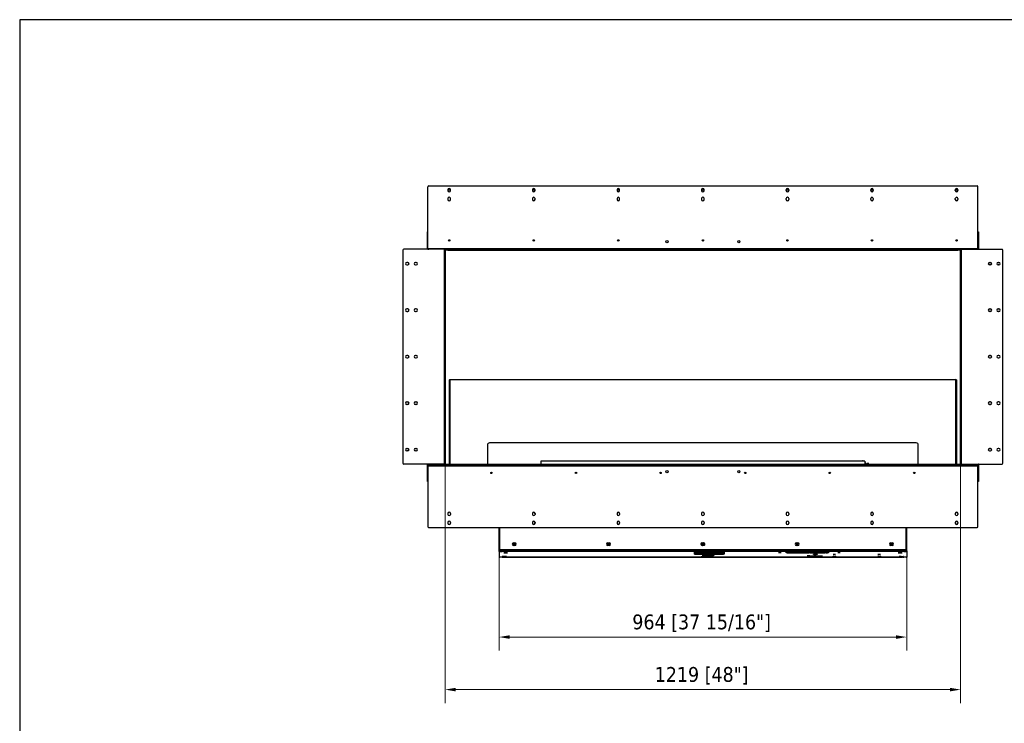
# Model space of a CAD drawing. Header units: millimetres. Extents: x 2790 to 6773, y 925 to 3800.
# Tile 2 of 6: x 2790 to 5118, y 2135 to 3800. Entities that reach past the tile are written whole.
import ezdxf

# ---------------------------------------------------------------- set-up
doc = ezdxf.new("R2010")
doc.units = ezdxf.units.MM
doc.layers.add('KO', color=7, linetype='Continuous', lineweight=30)
doc.layers.add('PLA_wymiar', color=7, linetype='Continuous', lineweight=18, true_color=0xff4646)
doc.styles.add('Tekst_wymiaru (PLA_colour)', font='tahoma.ttf')
doc.dimstyles.new('PLANIKA_colour', dxfattribs={"dimscale": 10, "dimtxt": 3.5, "dimasz": 2.5, "dimexe": 3.175, "dimexo": 0, "dimgap": 0.762, "dimtad": 1, "dimdec": 0, "dimrnd": 1e-08, "dimtxsty": 'Tekst_wymiaru (PLA_colour)', "dimcen": 0.09, "dimdle": 10, "dimclrd": 256, "dimclre": 256, "dimclrt": 256, "dimadec": 1, "dimazin": 2, "dimtfac": 0.8, "dimtdec": 0, "dimtmove": 0, "dimatfit": 3, "dimfxl": 0, "dimtolj": 1, "dimlwd": -1, "dimlwe": -1, "dimarcsym": 0})

# ---------------------------------------------------------------- blocks, each defined once
blk = doc.blocks.new('*D124')
at = {"layer": 'Defpoints', "color": 0, "transparency": 16777216}
for p in [(3795.9, 2750.3), (5014.9, 2750.3), (3795.9, 2214.7)]:
    blk.add_point(p, dxfattribs=at)
at = {"layer": 'PLA_wymiar', "transparency": 16777216}
for p, q in [((3795.9, 2750.3), (3795.9, 2182.9)), ((5014.9, 2750.3), (5014.9, 2182.9)), ((4989.9, 2214.7), (3820.9, 2214.7))]:
    blk.add_line(p, q, dxfattribs=at)
for points in [[(3820.9, 2218.9), (3820.9, 2210.5), (3795.9, 2214.7)], [(4989.9, 2218.9), (4989.9, 2210.5), (5014.9, 2214.7)]]:
    blk.add_solid(points, dxfattribs=at)
at = {"layer": 'PLA_wymiar', "color": 11, "true_color": 0xff8080, "transparency": 16777216, "insert": (4402.4, 2268.1), "char_height": 35, "attachment_point": 2, "style": 'Tekst_wymiaru (PLA_colour)'}
blk.add_mtext('\\A1;1219 [48"]', dxfattribs=at)
blk = doc.blocks.new('*D125')
at = {"layer": 'Defpoints', "color": 0, "transparency": 16777216}
for p in [(3923.4, 2530.1), (4887.4, 2529.6), (4887.4, 2339)]:
    blk.add_point(p, dxfattribs=at)
at = {"layer": 'PLA_wymiar', "transparency": 16777216}
for p, q in [((3923.4, 2530.1), (3923.4, 2307.3)), ((4887.4, 2529.6), (4887.4, 2307.3)), ((3948.4, 2339), (4862.4, 2339))]:
    blk.add_line(p, q, dxfattribs=at)
for points in [[(3948.4, 2343.2), (3948.4, 2334.8), (3923.4, 2339)], [(4862.4, 2343.2), (4862.4, 2334.8), (4887.4, 2339)]]:
    blk.add_solid(points, dxfattribs=at)
at = {"layer": 'PLA_wymiar', "color": 11, "true_color": 0xff8080, "transparency": 16777216, "insert": (4402.4, 2392.4), "char_height": 35, "attachment_point": 2, "style": 'Tekst_wymiaru (PLA_colour)'}
blk.add_mtext('\\A1;964 [37 15/16"]', dxfattribs=at)

msp = doc.modelspace()

# ---------------------------------------------------------------- linework, layer by layer
at = {"color": 7, "linetype": 'Continuous', "lineweight": 25}
for p, q in [((3754.9, 3258.3), (3754.9, 3404.3)), ((3756.9, 3406.3), (5053.9, 3406.3)), ((5055.9, 3258.3), (5055.9, 3404.3)), ((3802.4, 3397.3), (3802.4, 3395.3)), ((3808.4, 3395.3), (3808.4, 3397.3)), ((4002.4, 3397.3), (4002.4, 3395.3)), ((4008.4, 3395.3), (4008.4, 3397.3)), ((4202.4, 3397.3), (4202.4, 3395.3)), ((4208.4, 3395.3), (4208.4, 3397.3)), ((4402.4, 3397.3), (4402.4, 3395.3)), ((4408.4, 3395.3), (4408.4, 3397.3)), ((4602.4, 3395.3), (4602.4, 3397.3)), ((4608.4, 3397.3), (4608.4, 3395.3)), ((4802.4, 3395.3), (4802.4, 3397.3)), ((4808.4, 3397.3), (4808.4, 3395.3)), ((5002.4, 3395.3), (5002.4, 3397.3)), ((5008.4, 3397.3), (5008.4, 3395.3)), ((3802.4, 3376.3), (3802.4, 3374.3)), ((3808.4, 3374.3), (3808.4, 3376.3)), ((4002.4, 3376.3), (4002.4, 3374.3)), ((4008.4, 3374.3), (4008.4, 3376.3)), ((4202.4, 3376.3), (4202.4, 3374.3)), ((4208.4, 3374.3), (4208.4, 3376.3)), ((4402.4, 3376.3), (4402.4, 3374.3)), ((4408.4, 3374.3), (4408.4, 3376.3)), ((4602.4, 3374.3), (4602.4, 3376.3)), ((4608.4, 3376.3), (4608.4, 3374.3)), ((4802.4, 3374.3), (4802.4, 3376.3)), ((4808.4, 3376.3), (4808.4, 3374.3)), ((5002.4, 3374.3), (5002.4, 3376.3)), ((5008.4, 3376.3), (5008.4, 3374.3)), ((3753.9, 3297.3), (3754.9, 3297.3)), ((3753.9, 3295.3), (3753.9, 3297.3)), ((3754.9, 3295.3), (3753.9, 3295.3)), ((3753.9, 3257.3), (3753.9, 3295.3)), ((5055.9, 3297.3), (5056.9, 3297.3)), ((5056.9, 3295.3), (5055.9, 3295.3)), ((5056.9, 3297.3), (5056.9, 3295.3)), ((5056.9, 3295.3), (5056.9, 3257.3)), ((3807.1, 3277.3), (3803.7, 3277.3)), ((4007.1, 3277.3), (4003.7, 3277.3)), ((4207.1, 3277.3), (4203.7, 3277.3)), ((4407.1, 3277.3), (4403.7, 3277.3)), ((4607.1, 3277.3), (4603.7, 3277.3)), ((4807.1, 3277.3), (4803.7, 3277.3)), ((5007.1, 3277.3), (5003.7, 3277.3)), ((3695.9, 3254.3), (3695.9, 2750.3)), ((3793.9, 3256.3), (3697.9, 3256.3)), ((3754.9, 3257.3), (3753.9, 3257.3)), ((3754.9, 3257.3), (3754.9, 3258.3)), ((3754.9, 3258.3), (5055.9, 3258.3)), ((3793.9, 3256.3), (3793.9, 2748.3)), ((3797.4, 3256.3), (3793.9, 3256.3)), ((3795.9, 3254.3), (3795.9, 2750.3)), ((3797.4, 3254.3), (3797.4, 3256.3)), ((3797.4, 3256.3), (3802.4, 3256.3)), ((3802.4, 3254.3), (3797.4, 3254.3)), ((3802.4, 3256.3), (3802.4, 3254.3)), ((3802.4, 3256.3), (5008.4, 3256.3)), ((3802.4, 3254.3), (5008.4, 3254.3)), ((5008.4, 3254.3), (5008.4, 3256.3)), ((5008.4, 3256.3), (5013.4, 3256.3)), ((5013.4, 3254.3), (5008.4, 3254.3)), ((5013.4, 3256.3), (5013.4, 3254.3)), ((5016.9, 3256.3), (5013.4, 3256.3)), ((5014.9, 2750.3), (5014.9, 3254.3)), ((5016.9, 2748.3), (5016.9, 3256.3)), ((5016.9, 3256.3), (5112.9, 3256.3)), ((5055.9, 3258.3), (5055.9, 3257.3)), ((5055.9, 3257.3), (5056.9, 3257.3)), ((5114.9, 2750.3), (5114.9, 3254.3)), ((3707.4, 3225.3), (3705.4, 3225.3)), ((3705.4, 3219.3), (3707.4, 3219.3)), ((3727.4, 3225.3), (3725.4, 3225.3)), ((3725.4, 3219.3), (3727.4, 3219.3)), ((5083.4, 3225.3), (5085.4, 3225.3)), ((5085.4, 3219.3), (5083.4, 3219.3)), ((5103.4, 3225.3), (5105.4, 3225.3)), ((5105.4, 3219.3), (5103.4, 3219.3)), ((3707.4, 3115.3), (3705.4, 3115.3)), ((3705.4, 3109.3), (3707.4, 3109.3)), ((3727.4, 3115.3), (3725.4, 3115.3)), ((3725.4, 3109.3), (3727.4, 3109.3)), ((5083.4, 3115.3), (5085.4, 3115.3)), ((5085.4, 3109.3), (5083.4, 3109.3)), ((5103.4, 3115.3), (5105.4, 3115.3)), ((5105.4, 3109.3), (5103.4, 3109.3)), ((3707.4, 3005.3), (3705.4, 3005.3)), ((3727.4, 3005.3), (3725.4, 3005.3)), ((5085.4, 3005.3), (5083.4, 3005.3)), ((5105.4, 3005.3), (5103.4, 3005.3)), ((3705.4, 2999.3), (3707.4, 2999.3)), ((3725.4, 2999.3), (3727.4, 2999.3)), ((5083.4, 2999.3), (5085.4, 2999.3)), ((5103.4, 2999.3), (5105.4, 2999.3)), ((3806.9, 2948.3), (3805.9, 2947.3)), ((3805.9, 2748.3), (3805.9, 2947.3)), ((3806.9, 2947.3), (3805.9, 2947.3)), ((3806.9, 2947.3), (3806.9, 2948.3)), ((3806.9, 2948.3), (5003.9, 2948.3)), ((5003.9, 2947.3), (3806.9, 2947.3)), ((3806.9, 2947.3), (3806.9, 2748.3)), ((5003.9, 2947.3), (5003.9, 2948.3)), ((5004.9, 2947.3), (5003.9, 2948.3)), ((5003.9, 2748.3), (5003.9, 2947.3)), ((5003.9, 2947.3), (5004.9, 2947.3)), ((5004.9, 2947.3), (5004.9, 2748.3)), ((3705.4, 2895.3), (3707.4, 2895.3)), ((3707.4, 2889.3), (3705.4, 2889.3)), ((3725.4, 2895.3), (3727.4, 2895.3)), ((3727.4, 2889.3), (3725.4, 2889.3)), ((5085.4, 2895.3), (5083.4, 2895.3)), ((5083.4, 2889.3), (5085.4, 2889.3)), ((5105.4, 2895.3), (5103.4, 2895.3)), ((5103.4, 2889.3), (5105.4, 2889.3)), ((4909.9, 2798.3), (3900.9, 2798.3)), ((3705.4, 2785.3), (3707.4, 2785.3)), ((3707.4, 2779.3), (3705.4, 2779.3)), ((3725.4, 2785.3), (3727.4, 2785.3)), ((3727.4, 2779.3), (3725.4, 2779.3)), ((3895.9, 2793.3), (3895.9, 2748.3)), ((4914.9, 2748.3), (4914.9, 2793.3)), ((5085.4, 2785.3), (5083.4, 2785.3)), ((5083.4, 2779.3), (5085.4, 2779.3)), ((5105.4, 2785.3), (5103.4, 2785.3)), ((5103.4, 2779.3), (5105.4, 2779.3)), ((3793.9, 2748.3), (3697.9, 2748.3)), ((3756.4, 2748.3), (3756.4, 2745.3)), ((3756.4, 2748.3), (5054.4, 2748.3)), ((4022.4, 2755.3), (4022.4, 2748.3)), ((4788.4, 2755.3), (4022.4, 2755.3)), ((4782.9, 2756.2), (4782.4, 2755.7)), ((4783.1, 2756), (4782.5, 2755.3)), ((4783.4, 2756.7), (4782.9, 2756.2)), ((4783.8, 2756.7), (4783.1, 2756)), ((4785.2, 2755.3), (4783.8, 2756.7)), ((4788.4, 2755.3), (4788.4, 2748.3)), ((4788.6, 2752.6), (4788.4, 2752.4)), ((4788.4, 2748.6), (4788.7, 2748.3)), ((4792.8, 2748.4), (4788.6, 2752.6)), ((4792.8, 2748.4), (4792.7, 2748.3)), ((4795.3, 2750.2), (4793.4, 2748.3)), ((4796, 2750.2), (4794.1, 2748.3)), ((4797.9, 2748.3), (4796, 2750.2)), ((5016.9, 2748.3), (5112.9, 2748.3)), ((5054.4, 2745.3), (5054.4, 2748.3)), ((3754.9, 2747.3), (3753.9, 2747.3)), ((3753.9, 2709.3), (3753.9, 2747.3)), ((3754.9, 2747.4), (3754.9, 2747.3)), ((3754.9, 2743.2), (3754.9, 2747.3)), ((3756.4, 2745.3), (3754.9, 2745.3)), ((3755.9, 2743.3), (3754.9, 2743.3)), ((3754.9, 2743.2), (3755.9, 2743.2)), ((3755.9, 2743.2), (3754.9, 2743.2)), ((3754.9, 2743.2), (3754.9, 2599.8)), ((3755.9, 2743.3), (3755.9, 2745.3)), ((3755.9, 2743.3), (3755.9, 2743.2)), ((5054.9, 2743.3), (3755.9, 2743.3)), ((3756.4, 2745.3), (5054.4, 2745.3)), ((5055.9, 2745.3), (5054.4, 2745.3)), ((5054.9, 2745.3), (5054.9, 2743.3)), ((5054.9, 2743.3), (5055.9, 2743.3)), ((5054.9, 2743.2), (5054.9, 2743.3)), ((5054.9, 2743.2), (5055.9, 2743.2)), ((5055.9, 2743.2), (5054.9, 2743.2)), ((5055.9, 2747.3), (5055.9, 2747.4)), ((5055.9, 2747.3), (5056.9, 2747.3)), ((5055.9, 2747.3), (5055.9, 2743.2)), ((5055.9, 2599.8), (5055.9, 2743.2)), ((5056.9, 2747.3), (5056.9, 2709.3)), ((3753.9, 2709.3), (3754.9, 2709.3)), ((3753.9, 2707.3), (3753.9, 2709.3)), ((3754.9, 2707.3), (3753.9, 2707.3)), ((5055.9, 2709.3), (5056.9, 2709.3)), ((5056.9, 2707.3), (5055.9, 2707.3)), ((5056.9, 2709.3), (5056.9, 2707.3)), ((3802.4, 2631.3), (3802.4, 2629.3)), ((3808.4, 2631.3), (3808.4, 2629.3)), ((4002.4, 2631.3), (4002.4, 2629.3)), ((4008.4, 2631.3), (4008.4, 2629.3)), ((4202.4, 2631.3), (4202.4, 2629.3)), ((4208.4, 2631.3), (4208.4, 2629.3)), ((4402.4, 2631.3), (4402.4, 2629.3)), ((4408.4, 2631.3), (4408.4, 2629.3)), ((4602.4, 2631.3), (4602.4, 2629.3)), ((4608.4, 2631.3), (4608.4, 2629.3)), ((4802.4, 2631.3), (4802.4, 2629.3)), ((4808.4, 2631.3), (4808.4, 2629.3)), ((5002.4, 2631.3), (5002.4, 2629.3)), ((5008.4, 2631.3), (5008.4, 2629.3)), ((3802.4, 2610.3), (3802.4, 2608.3)), ((3808.4, 2610.3), (3808.4, 2608.3)), ((4002.4, 2610.3), (4002.4, 2608.3)), ((4008.4, 2610.3), (4008.4, 2608.3)), ((4202.4, 2610.3), (4202.4, 2608.3)), ((4208.4, 2610.3), (4208.4, 2608.3)), ((4402.4, 2610.3), (4402.4, 2608.3)), ((4408.4, 2610.3), (4408.4, 2608.3)), ((4602.4, 2610.3), (4602.4, 2608.3)), ((4608.4, 2610.3), (4608.4, 2608.3)), ((4802.4, 2610.3), (4802.4, 2608.3)), ((4808.4, 2610.3), (4808.4, 2608.3)), ((5002.4, 2610.3), (5002.4, 2608.3)), ((5008.4, 2610.3), (5008.4, 2608.3)), ((3756.4, 2598.3), (5054.4, 2598.3)), ((3923.4, 2543), (3923.4, 2598.3)), ((3925.4, 2547.3), (3925.4, 2598.3)), ((4885.4, 2598.3), (4885.4, 2547.3)), ((4887.4, 2542.7), (4887.4, 2598.3)), ((3957.9, 2562), (3960.9, 2562)), ((4180.9, 2562), (4183.9, 2562)), ((4626.9, 2562), (4629.9, 2562)), ((4849.9, 2562), (4852.9, 2562)), ((3925.4, 2543), (3923.4, 2543)), ((3923.4, 2542.9), (3923.4, 2543)), ((3924.4, 2542.9), (3923.4, 2542.9)), ((3923.4, 2542.7), (3923.4, 2542.9)), ((3923.4, 2541.2), (3923.4, 2542.7)), ((3923.4, 2541.2), (3923.4, 2528.3)), ((3924.4, 2542.9), (3924.4, 2543)), ((3924.4, 2542.7), (3924.4, 2542.9)), ((3924.9, 2542.7), (3924.9, 2541.2)), ((3924.9, 2542.7), (3930.4, 2542.7)), ((3924.9, 2541.2), (3930.4, 2541.2)), ((3925.4, 2543), (3925.4, 2547.3)), ((3929.9, 2543), (3925.4, 2543)), ((3925.4, 2542.7), (3925.4, 2543)), ((4883.4, 2545.3), (3927.4, 2545.3)), ((3927.9, 2543), (3927.9, 2542.7)), ((3929.4, 2542.7), (3929.4, 2543)), ((3930.4, 2541.2), (3930.4, 2542.7)), ((3933.4, 2544.1), (3931.3, 2544.1)), ((3931.4, 2544.5), (3931.4, 2545.3)), ((3931.4, 2544.1), (3931.4, 2544.5)), ((3931.9, 2542.7), (3931.9, 2541.2)), ((3933.4, 2542.6), (3931.9, 2542.6)), ((3933.4, 2542.6), (3931.9, 2542.6)), ((3931.9, 2541.2), (3931.9, 2541.1)), ((3933.4, 2541.1), (3931.9, 2541.1)), ((3933.4, 2545.3), (3933.4, 2544.1)), ((4877.4, 2544.1), (3933.4, 2544.1)), ((3933.4, 2541.1), (3933.4, 2544.1)), ((4877.4, 2541.1), (3933.4, 2541.1)), ((3960.9, 2555.5), (3957.9, 2555.5)), ((3958, 2557.6), (3960.7, 2557.6)), ((4183.9, 2555.5), (4180.9, 2555.5)), ((4181, 2557.6), (4183.7, 2557.6)), ((4385.9, 2538.4), (4385.9, 2540.5)), ((4387.4, 2540.5), (4387.4, 2540.7)), ((4387.4, 2540.5), (4387.4, 2538.4)), ((4390.9, 2540.8), (4455.4, 2540.8)), ((4390.9, 2540.7), (4390.9, 2540.8)), ((4453.9, 2540.7), (4390.9, 2540.7)), ((4390.9, 2538.2), (4453.9, 2538.2)), ((4390.9, 2538.1), (4390.9, 2538.2)), ((4455.4, 2538.1), (4390.9, 2538.1)), ((4453.9, 2540.7), (4453.9, 2540.8)), ((4453.9, 2539.8), (4453.9, 2540.7)), ((4455.4, 2539.8), (4453.9, 2539.8)), ((4453.9, 2539.1), (4455.4, 2539.1)), ((4453.9, 2538.2), (4453.9, 2539.1)), ((4455.4, 2540.8), (4455.4, 2539.8)), ((4455.4, 2539.1), (4455.4, 2538.1)), ((4602.4, 2540.1), (4650.9, 2540.1)), ((4602.4, 2538.3), (4602.4, 2540.1)), ((4604.4, 2539.8), (4602.4, 2539.8)), ((4609.4, 2538.3), (4602.4, 2538.3)), ((4604.4, 2540), (4604.4, 2540.1)), ((4604.4, 2540), (4604.4, 2538.4)), ((4650.9, 2540), (4604.4, 2540)), ((4604.4, 2538.4), (4609.4, 2538.4)), ((4609.4, 2538.4), (4609.4, 2538.3)), ((4610.4, 2538.4), (4657.1, 2538.4)), ((4610.4, 2538.3), (4610.4, 2538.4)), ((4694.1, 2538.3), (4610.4, 2538.3)), ((4629.9, 2555.5), (4626.9, 2555.5)), ((4627, 2557.6), (4629.7, 2557.6)), ((4650.9, 2540.1), (4650.9, 2540)), ((4651.9, 2540.1), (4664.4, 2540.1)), ((4651.9, 2540), (4651.9, 2540.1)), ((4657.1, 2540), (4651.9, 2540)), ((4657.1, 2540), (4657.1, 2540.1)), ((4657.1, 2538.4), (4657.1, 2540)), ((4659.1, 2539.8), (4657.1, 2539.8)), ((4659.1, 2540), (4659.1, 2540.1)), ((4664.4, 2540), (4659.1, 2540)), ((4659.1, 2540), (4659.1, 2538.4)), ((4659.1, 2538.4), (4694.1, 2538.4)), ((4664.4, 2540.1), (4664.4, 2540)), ((4665.4, 2540.1), (4702.4, 2540.1)), ((4665.4, 2540), (4665.4, 2540.1)), ((4700.4, 2540), (4665.4, 2540)), ((4694.1, 2538.4), (4694.1, 2538.3)), ((4695.1, 2538.4), (4700.4, 2538.4)), ((4695.1, 2538.3), (4695.1, 2538.4)), ((4702.4, 2538.3), (4695.1, 2538.3)), ((4700.4, 2540), (4700.4, 2540.1)), ((4700.4, 2538.4), (4700.4, 2540)), ((4702.4, 2539.8), (4700.4, 2539.8)), ((4702.4, 2540.1), (4702.4, 2538.3)), ((4852.9, 2555.5), (4849.9, 2555.5)), ((4850, 2557.6), (4852.7, 2557.6)), ((4877.4, 2544.1), (4877.4, 2545.3)), ((4877.4, 2544.1), (4877.4, 2541.1)), ((4877.4, 2544.1), (4879.4, 2544.1)), ((4878.9, 2542.6), (4877.4, 2542.6)), ((4877.4, 2542.6), (4878.9, 2542.6)), ((4878.9, 2541.1), (4877.4, 2541.1)), ((4878.9, 2541.2), (4878.9, 2542.7)), ((4878.9, 2541.1), (4878.9, 2541.2)), ((4879.4, 2544), (4879.4, 2545.3)), ((4880.4, 2542.7), (4880.4, 2541.2)), ((4880.4, 2542.7), (4885.9, 2542.7)), ((4880.4, 2541.2), (4885.9, 2541.2)), ((4885.4, 2542.7), (4885.4, 2547.3)), ((4885.9, 2541.2), (4885.9, 2542.7)), ((4887.3, 2542.4), (4887.4, 2542.4)), ((4887.4, 2542.7), (4887.4, 2542.4)), ((4887.4, 2542.4), (4887.4, 2542.4)), ((4887.4, 2542.4), (4887.4, 2541.2)), ((4887.4, 2541.2), (4887.4, 2528.3)), ((3930.4, 2528.2), (3924.9, 2528.2)), ((3930.9, 2529.4), (3930.9, 2529)), ((3937.9, 2529.5), (3931.9, 2529.5)), ((3931.9, 2529), (3931.9, 2529.5)), ((3931.9, 2529), (3937.9, 2529)), ((3931.9, 2528.4), (3933.4, 2528.4)), ((3931.9, 2528.4), (3931.9, 2528.3)), ((3933.4, 2528.4), (4401, 2528.4)), ((3933.4, 2528.4), (3933.4, 2528.4)), ((4401, 2528.4), (3933.4, 2528.4)), ((3937.9, 2529), (3937.9, 2529.5)), ((3938.9, 2529), (3938.9, 2529.4)), ((4385.9, 2535.5), (4385.9, 2537.6)), ((4387.4, 2537.6), (4387.4, 2537.8)), ((4387.4, 2537.6), (4387.4, 2535.5)), ((4390.9, 2537.9), (4455.4, 2537.9)), ((4390.9, 2537.8), (4390.9, 2537.9)), ((4453.9, 2537.8), (4390.9, 2537.8)), ((4390.9, 2535.3), (4453.9, 2535.3)), ((4455.4, 2535.3), (4390.9, 2535.3)), ((4390.9, 2535.3), (4390.9, 2535.3)), ((4403.9, 2534.8), (4403.9, 2534.5)), ((4403.9, 2530.4), (4403.9, 2530.1)), ((4405.3, 2528.4), (4415.7, 2528.4)), ((4415.7, 2528.4), (4405.3, 2528.4)), ((4411.4, 2532.2), (4411.4, 2532.9)), ((4411.4, 2532.9), (4431.4, 2532.9)), ((4413.3, 2532.2), (4411.4, 2532.2)), ((4412.9, 2534.5), (4412.9, 2534.8)), ((4412.9, 2530.1), (4412.9, 2530.4)), ((4413.3, 2529.5), (4413.3, 2532.9)), ((4429.5, 2529.5), (4413.3, 2529.5)), ((4413.3, 2529.5), (4413.3, 2529.2)), ((4413.3, 2529.2), (4429.5, 2529.2)), ((4418.8, 2528.4), (4877.4, 2528.4)), ((4877.4, 2528.4), (4418.8, 2528.4)), ((4429.5, 2529.5), (4429.5, 2532.9)), ((4431.4, 2532.2), (4429.5, 2532.2)), ((4429.5, 2529.2), (4429.5, 2529.5)), ((4431.4, 2532.9), (4431.4, 2532.2)), ((4453.9, 2537.8), (4453.9, 2537.9)), ((4453.9, 2536.9), (4453.9, 2537.8)), ((4455.4, 2536.9), (4453.9, 2536.9)), ((4453.9, 2536.2), (4455.4, 2536.2)), ((4453.9, 2535.3), (4453.9, 2536.2)), ((4455.4, 2537.9), (4455.4, 2536.9)), ((4455.4, 2536.2), (4455.4, 2535.3)), ((4673.3, 2531.4), (4667.4, 2531.4)), ((4871.9, 2529), (4871.9, 2529.4)), ((4872.9, 2529.5), (4878.9, 2529.5)), ((4872.9, 2529), (4872.9, 2529.5)), ((4878.9, 2529), (4872.9, 2529)), ((4878.9, 2528.4), (4877.4, 2528.4)), ((4877.4, 2528.4), (4877.4, 2528.4)), ((4878.9, 2529), (4878.9, 2529.5)), ((4878.9, 2528.3), (4878.9, 2528.4)), ((4879.9, 2529.4), (4879.9, 2529)), ((4885.9, 2528.2), (4880.4, 2528.2))]:
    msp.add_line(p, q, dxfattribs=at)
at = {"color": 7, "linetype": 'Continuous', "lineweight": 25, "flags": 128}
for points in [[(3938.9, 2538.6), (3937.6, 2538.6), (3936.4, 2538.6), (3935.4, 2538.5), (3934.7, 2538.5), (3934.4, 2538.4), (3934.4, 2538.4), (3934.7, 2538.3), (3935.4, 2538.2), (3936.4, 2538.2), (3937.6, 2538.2), (3938.9, 2538.2), (3940.1, 2538.2), (3941.3, 2538.2), (3942.3, 2538.2), (3943, 2538.3), (3943.4, 2538.4), (3943.4, 2538.4), (3943, 2538.5), (3942.3, 2538.5), (3941.3, 2538.6), (3940.1, 2538.6), (3938.9, 2538.6)], [(4437.4, 2539.8), (4438.9, 2539.8), (4440.4, 2539.8), (4441.7, 2539.7), (4442.8, 2539.7), (4443.7, 2539.6), (4444.2, 2539.5), (4444.4, 2539.5), (4444.2, 2539.4), (4443.7, 2539.3), (4442.8, 2539.2), (4441.7, 2539.2), (4440.4, 2539.1), (4438.9, 2539.1), (4437.4, 2539.1), (4435.8, 2539.1), (4434.3, 2539.1), (4433, 2539.2), (4431.9, 2539.2), (4431.1, 2539.3), (4430.5, 2539.4), (4430.4, 2539.5), (4430.5, 2539.5), (4431.1, 2539.6), (4431.9, 2539.7), (4433, 2539.7), (4434.3, 2539.8), (4435.8, 2539.8), (4437.4, 2539.8)], [(4587.4, 2539.4), (4588.4, 2539.3), (4589.4, 2539.3), (4590.1, 2539.3), (4590.4, 2539.2), (4590.4, 2539.2), (4590.1, 2539.1), (4589.4, 2539.1), (4588.4, 2539), (4587.4, 2539), (4586.3, 2539), (4585.4, 2539.1), (4584.7, 2539.1), (4584.3, 2539.2), (4584.3, 2539.2), (4584.7, 2539.3), (4585.4, 2539.3), (4586.3, 2539.3), (4587.4, 2539.4)], [(4727.4, 2539.4), (4728.4, 2539.3), (4729.4, 2539.3), (4730.1, 2539.3), (4730.4, 2539.2), (4730.4, 2539.2), (4730.1, 2539.1), (4729.4, 2539.1), (4728.4, 2539), (4727.4, 2539), (4726.3, 2539), (4725.4, 2539.1), (4724.7, 2539.1), (4724.3, 2539.2), (4724.3, 2539.2), (4724.7, 2539.3), (4725.4, 2539.3), (4726.3, 2539.3), (4727.4, 2539.4)], [(4871.9, 2538.6), (4873.1, 2538.6), (4874.3, 2538.6), (4875.3, 2538.5), (4876, 2538.5), (4876.4, 2538.4), (4876.4, 2538.4), (4876, 2538.3), (4875.3, 2538.2), (4874.3, 2538.2), (4873.1, 2538.2), (4871.9, 2538.2), (4870.6, 2538.2), (4869.4, 2538.2), (4868.4, 2538.2), (4867.7, 2538.3), (4867.4, 2538.4), (4867.4, 2538.4), (4867.7, 2538.5), (4868.4, 2538.5), (4869.4, 2538.6), (4870.6, 2538.6), (4871.9, 2538.6)], [(3938.9, 2530), (3938.1, 2530), (3937.4, 2530), (3936.9, 2530), (3936.8, 2529.9), (3936.9, 2529.9), (3937.4, 2529.9), (3938.1, 2529.8), (3938.9, 2529.8), (3939.7, 2529.8), (3940.4, 2529.9), (3940.8, 2529.9), (3941, 2529.9), (3940.8, 2530), (3940.4, 2530), (3939.7, 2530), (3938.9, 2530)], [(4401.3, 2528.2), (4401.3, 2528.1), (4401.3, 2528), (4401.2, 2528), (4401.2, 2528), (4401.1, 2528), (4401, 2528), (4401, 2528.1), (4401, 2528.2), (4401, 2528.3), (4401, 2528.4), (4401.1, 2528.4), (4401.2, 2528.5), (4401.2, 2528.4), (4401.3, 2528.4), (4401.3, 2528.3), (4401.3, 2528.2)], [(4409.2, 2534.1), (4408.3, 2534.1), (4407.4, 2534.1), (4406.7, 2534.1), (4406.3, 2534.1), (4406.1, 2534), (4406.3, 2534), (4406.8, 2533.9), (4407.6, 2533.9), (4408.4, 2533.9), (4409.3, 2533.9), (4410, 2534), (4410.5, 2534), (4410.6, 2534), (4410.4, 2534.1), (4409.9, 2534.1), (4409.2, 2534.1)], [(4409.2, 2529.7), (4408.3, 2529.7), (4407.4, 2529.7), (4406.7, 2529.7), (4406.3, 2529.6), (4406.1, 2529.6), (4406.3, 2529.5), (4406.8, 2529.5), (4407.6, 2529.5), (4408.4, 2529.5), (4409.3, 2529.5), (4410, 2529.5), (4410.5, 2529.5), (4410.6, 2529.6), (4410.4, 2529.6), (4409.9, 2529.7), (4409.2, 2529.7)], [(4411.4, 2534.2), (4410.8, 2534.2), (4409.8, 2534.2)], [(4411.4, 2529.7), (4410.8, 2529.7), (4409.8, 2529.8)], [(4412.3, 2534), (4412.4, 2534), (4412.2, 2534.1), (4411.6, 2534.2), (4411.4, 2534.2)], [(4412.3, 2529.6), (4412.4, 2529.6), (4412.2, 2529.6), (4411.6, 2529.7), (4411.4, 2529.7)], [(4419.7, 2528.2), (4419.7, 2528.1), (4419.7, 2528), (4419.8, 2528), (4419.9, 2528), (4419.9, 2528), (4420, 2528), (4420, 2528.1), (4420, 2528.2), (4420, 2528.3), (4420, 2528.4), (4419.9, 2528.4), (4419.9, 2528.5), (4419.8, 2528.4), (4419.7, 2528.4), (4419.7, 2528.3), (4419.7, 2528.2)], [(4437.4, 2536.9), (4438.9, 2536.9), (4440.4, 2536.9), (4441.7, 2536.9), (4442.8, 2536.8), (4443.7, 2536.7), (4444.2, 2536.7), (4444.4, 2536.6), (4444.2, 2536.5), (4443.7, 2536.4), (4442.8, 2536.3), (4441.7, 2536.3), (4440.4, 2536.2), (4438.9, 2536.2), (4437.4, 2536.2), (4435.8, 2536.2), (4434.3, 2536.2), (4433, 2536.3), (4431.9, 2536.3), (4431.1, 2536.4), (4430.5, 2536.5), (4430.4, 2536.6), (4430.5, 2536.7), (4431.1, 2536.7), (4431.9, 2536.8), (4433, 2536.9), (4434.3, 2536.9), (4435.8, 2536.9), (4437.4, 2536.9)], [(4655.4, 2531.6), (4656.4, 2531.6), (4657.4, 2531.6), (4658.1, 2531.5), (4658.4, 2531.5), (4658.4, 2531.4), (4658.1, 2531.3), (4657.4, 2531.3), (4656.4, 2531.3), (4655.4, 2531.3), (4654.3, 2531.3), (4653.4, 2531.3), (4652.7, 2531.3), (4652.3, 2531.4), (4652.3, 2531.5), (4652.7, 2531.5), (4653.4, 2531.6), (4654.3, 2531.6), (4655.4, 2531.6)], [(4670.4, 2531.4), (4672.9, 2531.4), (4675.3, 2531.4), (4677.6, 2531.3), (4679.8, 2531.3), (4681.8, 2531.2), (4683.6, 2531.1), (4685.1, 2531), (4686.3, 2530.9), (4687.2, 2530.7), (4687.7, 2530.6), (4687.9, 2530.5), (4687.7, 2530.4), (4687.2, 2530.2), (4686.3, 2530.1), (4685.1, 2530), (4683.6, 2529.9), (4681.8, 2529.8), (4679.8, 2529.7), (4677.6, 2529.7), (4675.3, 2529.6), (4672.9, 2529.6), (4670.4, 2529.6), (4667.9, 2529.6), (4665.4, 2529.6), (4663.1, 2529.7), (4660.9, 2529.7), (4658.9, 2529.8), (4657.1, 2529.9), (4655.6, 2530), (4654.4, 2530.1), (4653.6, 2530.2), (4653, 2530.4), (4652.9, 2530.5), (4653, 2530.6), (4653.6, 2530.7), (4654.4, 2530.9), (4655.6, 2531), (4657.1, 2531.1), (4658.9, 2531.2), (4660.9, 2531.3), (4663.1, 2531.3), (4665.4, 2531.4), (4667.9, 2531.4), (4670.4, 2531.4)], [(4671.4, 2535), (4672.6, 2535), (4673.8, 2534.9), (4674.8, 2534.9), (4675.6, 2534.8), (4676, 2534.8), (4676.1, 2534.7), (4675.8, 2534.6), (4675.2, 2534.6), (4674.4, 2534.5), (4673.3, 2534.5), (4672, 2534.5), (4670.7, 2534.5), (4669.5, 2534.5), (4668.4, 2534.5), (4667.5, 2534.6), (4666.9, 2534.6), (4666.6, 2534.7), (4666.7, 2534.8), (4667.1, 2534.8), (4667.9, 2534.9), (4668.9, 2534.9), (4670.1, 2535), (4671.4, 2535)], [(4716.4, 2534.8), (4717.4, 2534.8), (4718.4, 2534.7), (4719.1, 2534.7), (4719.4, 2534.6), (4719.4, 2534.6), (4719.1, 2534.5), (4718.4, 2534.5), (4717.4, 2534.5), (4716.4, 2534.5), (4715.3, 2534.5), (4714.4, 2534.5), (4713.7, 2534.5), (4713.3, 2534.6), (4713.3, 2534.6), (4713.7, 2534.7), (4714.4, 2534.7), (4715.3, 2534.8), (4716.4, 2534.8)], [(4716.4, 2530.3), (4717.4, 2530.3), (4718.4, 2530.2), (4719.1, 2530.2), (4719.4, 2530.1), (4719.4, 2530.1), (4719.1, 2530), (4718.4, 2530), (4717.4, 2530), (4716.4, 2530), (4715.3, 2530), (4714.4, 2530), (4713.7, 2530), (4713.3, 2530.1), (4713.3, 2530.1), (4713.7, 2530.2), (4714.4, 2530.2), (4715.3, 2530.3), (4716.4, 2530.3)], [(4822.4, 2534.8), (4823.4, 2534.8), (4824.4, 2534.7), (4825.1, 2534.7), (4825.4, 2534.6), (4825.4, 2534.6), (4825.1, 2534.5), (4824.4, 2534.5), (4823.4, 2534.5), (4822.4, 2534.5), (4821.3, 2534.5), (4820.4, 2534.5), (4819.7, 2534.5), (4819.3, 2534.6), (4819.3, 2534.6), (4819.7, 2534.7), (4820.4, 2534.7), (4821.3, 2534.8), (4822.4, 2534.8)], [(4822.4, 2530.3), (4823.4, 2530.3), (4824.4, 2530.2), (4825.1, 2530.2), (4825.4, 2530.1), (4825.4, 2530.1), (4825.1, 2530), (4824.4, 2530), (4823.4, 2530), (4822.4, 2530), (4821.3, 2530), (4820.4, 2530), (4819.7, 2530), (4819.3, 2530.1), (4819.3, 2530.1), (4819.7, 2530.2), (4820.4, 2530.2), (4821.3, 2530.3), (4822.4, 2530.3)], [(4871.9, 2530), (4872.7, 2530), (4873.4, 2530), (4873.8, 2530), (4874, 2529.9), (4873.8, 2529.9), (4873.4, 2529.9), (4872.7, 2529.8), (4871.9, 2529.8), (4871.1, 2529.8), (4870.4, 2529.9), (4869.9, 2529.9), (4869.8, 2529.9), (4869.9, 2530), (4870.4, 2530), (4871.1, 2530), (4871.9, 2530)]]:
    msp.add_lwpolyline(points, dxfattribs=at)
at = {"color": 7, "linetype": 'Continuous', "lineweight": 25}
for centre, radius in [((3805.4, 3396.3), 2.1), ((4005.4, 3396.3), 2.1), ((4205.4, 3396.3), 2.1), ((4405.4, 3396.3), 2.1), ((4605.4, 3396.3), 2.1), ((4805.4, 3396.3), 2.1), ((5005.4, 3396.3), 2.1), ((3805.4, 3277.3), 1.7), ((4005.4, 3277.3), 1.7), ((4205.4, 3277.3), 1.7), ((4320.4, 3274.3), 2.7), ((4405.4, 3277.3), 1.7), ((4490.4, 3274.3), 2.7), ((4605.4, 3277.3), 1.7), ((4805.4, 3277.3), 1.7), ((5005.4, 3277.3), 1.7), ((3905.4, 2727.3), 1.7), ((4105.4, 2727.3), 1.7), ((4305.4, 2727.3), 1.7), ((4320.4, 2730.3), 2.7), ((4490.4, 2730.3), 2.7), ((4505.4, 2727.3), 1.7), ((4705.4, 2727.3), 1.7), ((4905.4, 2727.3), 1.7), ((4405.4, 2558.7), 4), ((4405.4, 2558.7), 3.04), ((3959.4, 2558.7), 1.75), ((4182.4, 2558.7), 1.75), ((4405.4, 2558.7), 1.98), ((4628.4, 2558.7), 1.75), ((4851.4, 2558.7), 1.75)]:
    msp.add_circle(centre, radius, dxfattribs=at)
for centre, radius, start, end in [((3756.9, 3404.3), 2, 90, 180), ((3805.4, 3397.3), 3, 0, 180), ((4005.4, 3397.3), 3, 0, 180), ((4205.4, 3397.3), 3, 0, 180), ((4405.4, 3397.3), 3, 0, 180), ((4605.4, 3397.3), 3, 0, 180), ((4805.4, 3397.3), 3, 0, 180), ((5005.4, 3397.3), 3, 0, 180), ((5053.9, 3404.3), 2, 0, 90), ((3805.4, 3395.3), 3, 180, 0), ((3805.4, 3376.3), 3, 0, 180), ((4005.4, 3395.3), 3, 180, 0), ((4005.4, 3376.3), 3, 0, 180), ((4205.4, 3395.3), 3, 180, 0), ((4205.4, 3376.3), 3, 0, 180), ((4405.4, 3395.3), 3, 180, 0), ((4405.4, 3376.3), 3, 0, 180), ((4605.4, 3395.3), 3, 180, 0), ((4605.4, 3376.3), 3, 0, 180), ((4805.4, 3395.3), 3, 180, 0), ((4805.4, 3376.3), 3, 0, 180), ((5005.4, 3395.3), 3, 180, 0), ((5005.4, 3376.3), 3, 0, 180), ((3805.4, 3374.3), 3, 180, 0), ((4005.4, 3374.3), 3, 180, 0), ((4205.4, 3374.3), 3, 180, 0), ((4405.4, 3374.3), 3, 180, 0), ((4605.4, 3374.3), 3, 180, 0), ((4805.4, 3374.3), 3, 180, 0), ((5005.4, 3374.3), 3, 180, 0), ((3697.9, 3254.3), 2, 90, 180), ((3755.9, 3257.3), 2, 180, 210), ((3755.9, 3257.3), 1, 180, 270), ((5054.9, 3257.3), 1, 270, 0), ((5054.9, 3257.3), 2, 330, 0), ((5112.9, 3254.3), 2, 0, 90), ((3705.4, 3222.3), 3, 90, 270), ((3707.4, 3222.3), 3, 270, 90), ((3725.4, 3222.3), 3, 90, 270), ((3727.4, 3222.3), 3, 270, 90), ((5083.4, 3222.3), 3, 90, 270), ((5085.4, 3222.3), 3, 270, 90), ((5103.4, 3222.3), 3, 90, 270), ((5105.4, 3222.3), 3, 270, 90), ((3705.4, 3112.3), 3, 90, 270), ((3707.4, 3112.3), 3, 270, 90), ((3725.4, 3112.3), 3, 90, 270), ((3727.4, 3112.3), 3, 270, 90), ((5083.4, 3112.3), 3, 90, 270), ((5085.4, 3112.3), 3, 270, 90), ((5103.4, 3112.3), 3, 90, 270), ((5105.4, 3112.3), 3, 270, 90), ((3705.4, 3002.3), 3, 90, 270), ((3707.4, 3002.3), 3, 270, 90), ((3725.4, 3002.3), 3, 90, 270), ((3727.4, 3002.3), 3, 270, 90), ((5083.4, 3002.3), 3, 90, 270), ((5085.4, 3002.3), 3, 270, 90), ((5103.4, 3002.3), 3, 90, 270), ((5105.4, 3002.3), 3, 270, 90), ((3705.4, 2892.3), 3, 90, 270), ((3707.4, 2892.3), 3, 270, 90), ((3725.4, 2892.3), 3, 90, 270), ((3727.4, 2892.3), 3, 270, 90), ((5083.4, 2892.3), 3, 90, 270), ((5085.4, 2892.3), 3, 270, 90), ((5103.4, 2892.3), 3, 90, 270), ((5105.4, 2892.3), 3, 270, 90), ((3900.9, 2793.3), 5, 90, 180), ((4909.9, 2793.3), 5, 0, 90), ((3705.4, 2782.3), 3, 90, 270), ((3707.4, 2782.3), 3, 270, 90), ((3725.4, 2782.3), 3, 90, 270), ((3727.4, 2782.3), 3, 270, 90), ((5083.4, 2782.3), 3, 90, 270), ((5085.4, 2782.3), 3, 270, 90), ((5103.4, 2782.3), 3, 90, 270), ((5105.4, 2782.3), 3, 270, 90), ((3697.9, 2750.3), 2, 180, 270), ((3755.9, 2747.3), 2, 150, 180), ((4782.6, 2755.5), 0.3, 135, 220.1186), ((4783.6, 2756.5), 0.3, 45, 135), ((4788.2, 2752.3), 0.5, 45, 74.1695), ((4793.2, 2748.7), 0.5, 225, 252.1), ((4793.2, 2748.7), 0.5, 287.9, 315), ((4795.7, 2749.8), 0.5, 45, 135), ((5054.9, 2747.3), 2, 0, 30), ((5112.9, 2750.3), 2, 270, 0), ((3756.9, 2743.3), 2, 120, 180), ((5053.9, 2743.3), 2, 0, 60), ((3805.4, 2631.3), 3, 0, 180), ((4005.4, 2631.3), 3, 0, 180), ((4205.4, 2631.3), 3, 0, 180), ((4405.4, 2631.3), 3, 0, 180), ((4605.4, 2631.3), 3, 0, 180), ((4805.4, 2631.3), 3, 0, 180), ((5005.4, 2631.3), 3, 0, 180), ((3805.4, 2629.3), 3, 180, 0), ((3805.4, 2610.3), 3, 0, 180), ((3805.4, 2608.3), 3, 180, 0), ((4005.4, 2629.3), 3, 180, 0), ((4005.4, 2610.3), 3, 0, 180), ((4005.4, 2608.3), 3, 180, 0), ((4205.4, 2629.3), 3, 180, 0), ((4205.4, 2610.3), 3, 0, 180), ((4205.4, 2608.3), 3, 180, 0), ((4405.4, 2629.3), 3, 180, 0), ((4405.4, 2610.3), 3, 0, 180), ((4405.4, 2608.3), 3, 180, 0), ((4605.4, 2629.3), 3, 180, 0), ((4605.4, 2610.3), 3, 0, 180), ((4605.4, 2608.3), 3, 180, 0), ((4805.4, 2629.3), 3, 180, 0), ((4805.4, 2610.3), 3, 0, 180), ((4805.4, 2608.3), 3, 180, 0), ((5005.4, 2629.3), 3, 180, 0), ((5005.4, 2610.3), 3, 0, 180), ((5005.4, 2608.3), 3, 180, 0), ((3756.4, 2599.8), 1.5, 180, 270), ((5054.4, 2599.8), 1.5, 270, 0), ((3957.9, 2558.8), 3.25, 90, 270), ((3960.9, 2558.8), 3.25, 270, 90), ((4180.9, 2558.8), 3.25, 90, 270), ((4183.9, 2558.8), 3.25, 270, 90), ((4403.9, 2558.8), 3.25, 107.3724, 249.2492), ((4406.9, 2558.8), 3.25, 290.7508, 72.6276), ((4626.9, 2558.8), 3.25, 90, 270), ((4629.9, 2558.8), 3.25, 270, 90), ((4849.9, 2558.8), 3.25, 90, 270), ((4852.9, 2558.8), 3.25, 270, 90), ((3924.5, 2535.5), 7.23, 87.0366, 98.9552), ((3924.5, 2534), 7.23, 87.0366, 98.9552), ((3927.4, 2547.3), 2, 180, 270), ((3929.9, 2544.5), 1.5, 270, 0), ((3930.7, 2535.5), 7.23, 81.0448, 92.9634), ((3930.7, 2534), 7.23, 81.0448, 92.9634), ((4389.6, 2516.7), 24.1, 87.0366, 98.9552), ((4387.3, 2545.2), 5.45, 254.9258, 270.871), ((4389.6, 2562.2), 24.1, 261.0448, 272.9634), ((4390, 2523.8), 16.9, 87.0366, 98.9552), ((4390, 2555.1), 16.9, 261.0448, 272.9634), ((4405.4, 2558.7), 1.32, 153.1576, 213.1576), ((4405.4, 2558.7), 1.32, 93.1576, 153.1576), ((4405.4, 2558.7), 1.32, 213.1576, 273.1576), ((4405.4, 2558.7), 1.32, 33.1576, 93.1576), ((4405.4, 2558.7), 1.32, 273.1576, 333.1576), ((4405.4, 2558.7), 1.32, 333.1576, 33.1576), ((4880, 2535.5), 7.23, 87.0366, 98.9552), ((4880, 2534), 7.23, 87.0366, 98.9552), ((4880.9, 2544), 1.5, 180, 237.2053), ((4883.4, 2547.3), 2, 270, 0), ((4886.2, 2535.5), 7.23, 81.0448, 92.9634), ((4886.2, 2534), 7.23, 81.0448, 92.9634), ((3924.5, 2535.5), 7.23, 261.0448, 272.9634), ((3930.7, 2535.5), 7.23, 267.0366, 278.9552), ((3931.6, 2524.7), 4.82, 87.0366, 98.9552), ((3931.6, 2533.8), 4.82, 261.0448, 272.9634), ((3938.1, 2524.7), 4.82, 81.0448, 92.9634), ((3938.1, 2533.8), 4.82, 267.0366, 278.9552), ((4389.6, 2513.8), 24.1, 87.0366, 98.9552), ((4387.3, 2542.3), 5.45, 254.9258, 270.871), ((4389.6, 2559.3), 24.1, 261.0448, 272.9634), ((4390, 2520.9), 16.9, 87.0366, 98.9552), ((4390, 2552.2), 16.9, 261.0448, 272.9634), ((4407.9, 2508.9), 26.2, 85.3858, 98.7519), ((4407.9, 2508.7), 26.2, 85.3801, 98.7609), ((4407.9, 2504.5), 26.2, 85.3858, 98.7519), ((4407.9, 2504.2), 26.2, 85.3801, 98.7609), ((4404.8, 2533.3), 0.839, 87.108, 120.3209), ((4408.4, 2566.6), 32.8, 262.9349, 276.8425), ((4404.8, 2528.8), 0.839, 87.108, 120.3209), ((4408.4, 2562.1), 32.8, 262.9349, 276.8425), ((4408.3, 2484), 50.3, 88.3039, 93.9386), ((4408.3, 2479.5), 50.3, 88.3039, 93.9386), ((4410.6, 2524.1), 10.9, 78.0109, 93.317), ((4410.6, 2523.9), 10.9, 77.993, 93.3275), ((4410.6, 2519.7), 10.9, 78.0109, 93.317), ((4410.6, 2519.4), 10.9, 77.993, 93.3275), ((4670.4, 2825), 294, 268.0364, 271.9636), ((4872.6, 2524.7), 4.82, 87.0366, 98.9552), ((4872.6, 2533.8), 4.82, 261.0448, 272.9634), ((4879.1, 2524.7), 4.82, 81.0448, 92.9634), ((4879.1, 2533.8), 4.82, 267.0366, 278.9552), ((4880, 2535.5), 7.23, 261.0448, 272.9634), ((4886.2, 2535.5), 7.23, 267.0366, 278.9552)]:
    msp.add_arc(centre, radius, start, end, dxfattribs=at)
for points, knots in [([(3754.9, 3258.3), (3755, 3258), (3755.2, 3257.7), (3755.5, 3257.3), (3755.7, 3257), (3756, 3256.7), (3756.2, 3256.5), (3756.5, 3256.3), (3756.7, 3256.3), (3756.9, 3256.3)], [0, 0, 0, 0, 0.25, 0.25, 0.5, 0.5, 0.75, 0.75, 1, 1, 1, 1]), ([(3793.9, 3256.3), (3793.9, 3256.2), (3794.1, 3256.1), (3794.3, 3256), (3794.5, 3255.9), (3794.7, 3255.8), (3794.8, 3255.6), (3795, 3255.5), (3795.2, 3255.4), (3795.3, 3255.2), (3795.5, 3255.1), (3795.6, 3255), (3795.7, 3254.8), (3795.8, 3254.7), (3795.8, 3254.5), (3795.9, 3254.3), (3795.9, 3254.3)], [0, 0, 0, 0, 0.07239, 0.14509, 0.218098, 0.254735, 0.296904, 0.381609, 0.466854, 0.509699, 0.582151, 0.654919, 0.728002, 0.764678, 0.881624, 1, 1, 1, 1]), ([(3795.8, 3254.6), (3795.8, 3254.7), (3795.7, 3255.1), (3795.3, 3255.7), (3794.7, 3256.2), (3794.1, 3256.2), (3793.9, 3256.3)], [0, 0, 0, 0, 0.171122, 0.4474147, 0.7237073, 1, 1, 1, 1]), ([(5014.9, 3254.3), (5014.9, 3254.3), (5014.9, 3254.4), (5014.9, 3254.6), (5015, 3254.7), (5015, 3254.8), (5015.1, 3254.9), (5015.2, 3255), (5015.3, 3255.2), (5015.5, 3255.3), (5015.7, 3255.4), (5015.8, 3255.6), (5016, 3255.7), (5016.2, 3255.9), (5016.5, 3256), (5016.7, 3256.2), (5016.9, 3256.3)], [0, 0, 0, 0, 0.078572, 0.152584, 0.221358, 0.254731, 0.295542, 0.378916, 0.465518, 0.509697, 0.587055, 0.660975, 0.730677, 0.764674, 0.881611, 1, 1, 1, 1]), ([(5053.9, 3256.3), (5054, 3256.3), (5054.2, 3256.3), (5054.5, 3256.5), (5054.7, 3256.7), (5055, 3257), (5055.2, 3257.3), (5055.5, 3257.7), (5055.7, 3258), (5055.9, 3258.3)], [0, 0, 0, 0, 0.25, 0.25, 0.5, 0.5, 0.75, 0.75, 1, 1, 1, 1]), ([(3795.9, 2750.3), (3795.9, 2750.2), (3795.9, 2750.1), (3795.8, 2750), (3795.8, 2749.8), (3795.7, 2749.8), (3795.6, 2749.6), (3795.5, 2749.5), (3795.4, 2749.4), (3795.2, 2749.2), (3795.1, 2749.1), (3794.9, 2748.9), (3794.7, 2748.8), (3794.5, 2748.7), (3794.2, 2748.5), (3794, 2748.3), (3793.9, 2748.3)], [0, 0, 0, 0, 0.078572, 0.152584, 0.221358, 0.254731, 0.295542, 0.378916, 0.465518, 0.509697, 0.587055, 0.660975, 0.730677, 0.764674, 0.881611, 1, 1, 1, 1]), ([(5016.9, 2748.3), (5016.8, 2748.3), (5016.6, 2748.4), (5016.4, 2748.6), (5016.2, 2748.7), (5016.1, 2748.8), (5015.9, 2748.9), (5015.7, 2749), (5015.6, 2749.2), (5015.4, 2749.3), (5015.3, 2749.4), (5015.1, 2749.6), (5015.1, 2749.7), (5015, 2749.9), (5014.9, 2750), (5014.9, 2750.2), (5014.9, 2750.3)], [0, 0, 0, 0, 0.07239, 0.14509, 0.218098, 0.254735, 0.296904, 0.381609, 0.466854, 0.509699, 0.582151, 0.654919, 0.728002, 0.764678, 0.881624, 1, 1, 1, 1]), ([(5014.9, 2750), (5014.9, 2749.8), (5015, 2749.4), (5015.4, 2748.8), (5016.1, 2748.4), (5016.6, 2748.3), (5016.9, 2748.3)], [0, 0, 0, 0, 0.171122, 0.447415, 0.723707, 1, 1, 1, 1]), ([(4404.3, 2560.4), (4404.3, 2560.4), (4404.3, 2560.4), (4404.3, 2560.3), (4404.2, 2560.2), (4404.3, 2559.9), (4404.3, 2559.6), (4404.1, 2559.2), (4403.8, 2558.9), (4403.6, 2558.8), (4403.5, 2558.7), (4403.4, 2558.7), (4403.4, 2558.6), (4403.4, 2558.6), (4403.4, 2558.6)], [0, 0, 0, 0, 0.012047, 0.026509, 0.056165, 0.153106, 0.406064, 0.574479, 0.747564, 0.901675, 0.962717, 0.979959, 0.993767, 1, 1, 1, 1]), ([(4403.4, 2558.6), (4403.4, 2558.6), (4403.4, 2558.6), (4403.4, 2558.6), (4403.6, 2558.5), (4403.9, 2558.3), (4404.3, 2558), (4404.4, 2557.5), (4404.4, 2557.2), (4404.4, 2557), (4404.5, 2557), (4404.5, 2557), (4404.5, 2557)], [0, 0, 0, 0, 0.011122, 0.024216, 0.071275, 0.271789, 0.5, 0.728211, 0.928725, 0.975784, 0.988878, 1, 1, 1, 1]), ([(4406.3, 2560.5), (4406.3, 2560.5), (4406.2, 2560.5), (4406.2, 2560.5), (4406.2, 2560.5), (4406.1, 2560.5), (4406, 2560.4), (4405.8, 2560.2), (4405.5, 2560), (4405, 2560), (4404.7, 2560.2), (4404.4, 2560.4), (4404.3, 2560.4), (4404.3, 2560.4), (4404.3, 2560.4), (4404.3, 2560.4)], [0, 0, 0, 0, 0.006232, 0.017772, 0.031678, 0.048364, 0.098405, 0.252507, 0.42558, 0.593984, 0.846925, 0.94386, 0.980024, 0.990645, 1, 1, 1, 1]), ([(4404.5, 2557), (4404.5, 2557), (4404.5, 2557), (4404.5, 2557), (4404.5, 2557), (4404.6, 2557), (4404.7, 2557.1), (4404.9, 2557.2), (4405.3, 2557.4), (4405.7, 2557.4), (4406, 2557.2), (4406.3, 2557.1), (4406.4, 2557.1), (4406.4, 2557.1), (4406.4, 2557.1), (4406.4, 2557.1)], [0, 0, 0, 0, 0.006232, 0.017772, 0.031678, 0.048364, 0.098405, 0.252507, 0.42558, 0.593984, 0.846925, 0.94386, 0.980024, 0.990645, 1, 1, 1, 1]), ([(4407.3, 2558.8), (4407.3, 2558.8), (4407.3, 2558.9), (4407.3, 2558.9), (4407.1, 2559), (4406.8, 2559.1), (4406.4, 2559.4), (4406.3, 2559.9), (4406.3, 2560.2), (4406.3, 2560.4), (4406.3, 2560.5), (4406.3, 2560.5), (4406.3, 2560.5)], [0, 0, 0, 0, 0.011122, 0.024216, 0.071275, 0.271789, 0.5, 0.728211, 0.928725, 0.975784, 0.988878, 1, 1, 1, 1]), ([(4406.4, 2557.1), (4406.5, 2557.1), (4406.5, 2557.1), (4406.5, 2557.1), (4406.5, 2557.2), (4406.5, 2557.5), (4406.4, 2557.9), (4406.6, 2558.3), (4406.9, 2558.5), (4407.1, 2558.6), (4407.3, 2558.7), (4407.3, 2558.8), (4407.3, 2558.8), (4407.3, 2558.8), (4407.3, 2558.8)], [0, 0, 0, 0, 0.012047, 0.026509, 0.056165, 0.153106, 0.406064, 0.574479, 0.747564, 0.901675, 0.962717, 0.979959, 0.993767, 1, 1, 1, 1]), ([(4401.2, 2528), (4401.4, 2528), (4401.9, 2528), (4402.8, 2528.1), (4403.7, 2528.2), (4404.6, 2528.3), (4405.5, 2528.4), (4406.2, 2528.6), (4406.7, 2528.7), (4406.8, 2528.8), (4406.8, 2528.8)], [0, 0, 0, 0, 0.1522315, 0.2892921, 0.4109534, 0.5170021, 0.6823549, 0.8277119, 0.9735157, 1, 1, 1, 1]), ([(4403.3, 2528.7), (4403.2, 2528.6), (4402.7, 2528.6), (4401.9, 2528.5), (4401.4, 2528.5), (4401.2, 2528.5)], [0, 0, 0, 0, 0.205867, 0.581483, 1, 1, 1, 1]), ([(4403.9, 2534.5), (4403.9, 2534.5), (4403.9, 2534.4), (4403.9, 2534.2), (4404, 2534.1), (4404.1, 2534.1), (4404.1, 2534.1)], [0, 0, 0, 0, 0.195369, 0.505464, 0.775312, 1, 1, 1, 1]), ([(4403.9, 2530.1), (4403.9, 2530), (4403.9, 2529.9), (4403.9, 2529.8), (4404, 2529.7), (4404.1, 2529.7), (4404.1, 2529.6)], [0, 0, 0, 0, 0.195369, 0.505464, 0.775312, 1, 1, 1, 1]), ([(4412.5, 2534), (4412.5, 2534.1), (4412.6, 2534.1), (4412.8, 2534.2), (4412.8, 2534.3), (4412.9, 2534.5), (4412.9, 2534.5)], [0, 0, 0, 0, 0.325495, 0.556558, 0.794222, 1, 1, 1, 1]), ([(4412.5, 2529.6), (4412.5, 2529.6), (4412.6, 2529.6), (4412.8, 2529.7), (4412.8, 2529.9), (4412.9, 2530), (4412.9, 2530.1)], [0, 0, 0, 0, 0.325495, 0.556558, 0.794222, 1, 1, 1, 1]), ([(4414.2, 2528.8), (4414.2, 2528.8), (4414.3, 2528.7), (4414.8, 2528.6), (4415.4, 2528.4), (4416.1, 2528.3), (4416.6, 2528.3), (4417.4, 2528.2), (4418.1, 2528.2), (4418.8, 2528.2), (4419.1, 2528.3), (4419.2, 2528.3)], [0, 0, 0, 0, 0.0303695, 0.1975623, 0.3642428, 0.4509837, 0.5540181, 0.6731192, 0.8059972, 0.952025, 1, 1, 1, 1]), ([(4419.3, 2528.3), (4419.3, 2528.3), (4419, 2528.4), (4418.3, 2528.5), (4417.7, 2528.6), (4417.4, 2528.6)], [0, 0, 0, 0, 0.10468, 0.594713, 1, 1, 1, 1])]:
    msp.add_open_spline(points, degree=3, knots=knots, dxfattribs=at)
at = {"layer": 'KO'}
msp.add_lwpolyline([(2789.7, 924.6), (6773, 924.6), (6773, 3799.5), (2789.7, 3799.5)], close=True, dxfattribs=at)

# ---------------------------------------------------------------- dimensions: what is measured, and where the dimension line sits
at = {"layer": 'PLA_wymiar'}
for base, p1, p2, picture, middle in [((3795.9, 2214.7), (5014.9, 2750.3), (3795.9, 2750.3), '*D124', (4402.4, 2214.7)), ((4887.4, 2339), (3923.4, 2530.1), (4887.4, 2529.6), '*D125', (4402.4, 2339))]:
    dim = msp.add_linear_dim(base=base, p1=p1, p2=p2, dimstyle='PLANIKA_colour', override={"dimtdec": 2, "dimtofl": 0, "dimatfit": 1}, dxfattribs=at)
    dim.commit()
    dim.dimension.update_dxf_attribs({"geometry": picture, "text_midpoint": middle, "dimtype": 160})

doc.saveas('drawing.dxf')
